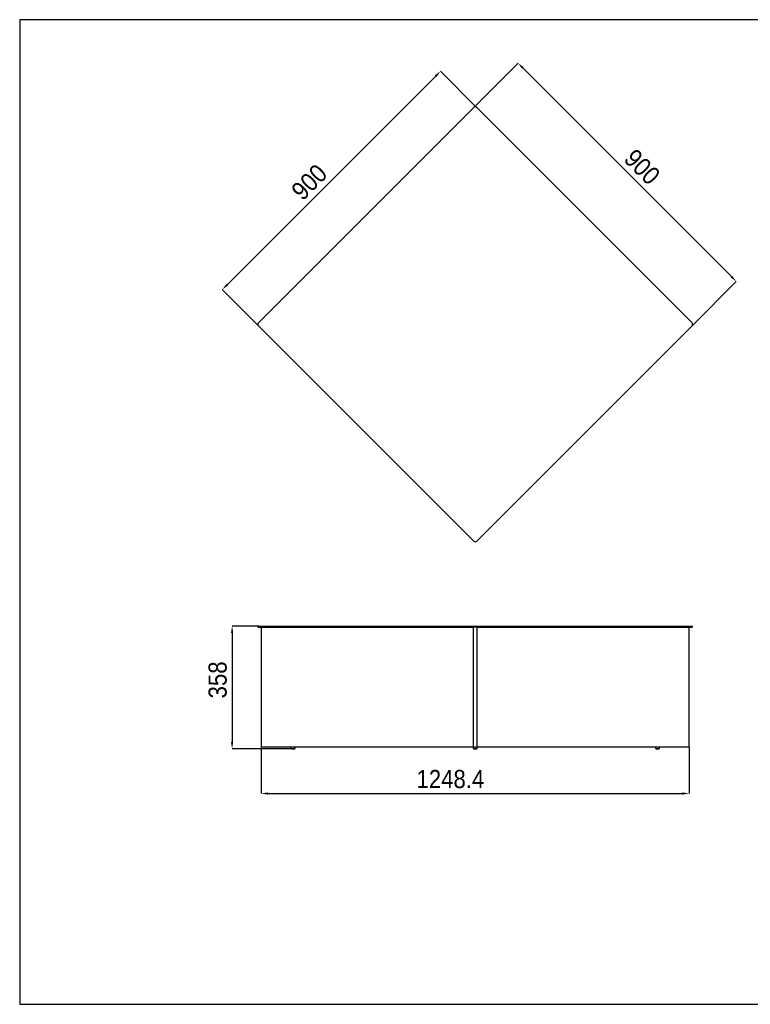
# Model space of a CAD drawing. Header units: millimetres. Extents: x 50 to 4150, y 50 to 2920.
# Tile 1 of 2: x 50 to 2180, y 50 to 2920. Entities that reach past the tile are written whole.
import ezdxf

# ---------------------------------------------------------------- set-up
doc = ezdxf.new("R2010")
doc.units = ezdxf.units.MM
doc.header["$LTSCALE"] = 10
doc.header["$PDSIZE"] = -1
doc.linetypes.add('SLD-Solido', pattern=[0])
doc.layers.add('QUOTE', color=1, linetype='SLD-Solido')
doc.layers.add('SCHIZZI', color=9, linetype='Continuous')
doc.styles.add('SLDTEXTSTYLE3', font='GOTHIC.TTF', dxfattribs={"width": 0.913})
doc.dimstyles.new('SLDDIMSTYLE0', dxfattribs={"dimtxt": 52.916667, "dimasz": 20, "dimexe": 0, "dimexo": 0.0625, "dimgap": 13.229167, "dimtad": 1, "dimdec": 1, "dimrnd": 1e-09, "dimzin": 12, "dimdsep": 46, "dimtxsty": 'SLDTEXTSTYLE3', "dimsah": 1, "dimcen": 0.09, "dimadec": 0, "dimazin": 3, "dimtfac": 1, "dimtdec": 1, "dimtofl": 0, "dimtmove": 0, "dimatfit": 3, "dimfxl": 1, "dimfrac": 2, "dimtolj": 1, "dimtzin": 12, "dimarcsym": 0})

# ---------------------------------------------------------------- blocks, each defined once
blk = doc.blocks.new('_D')
at = {"layer": 'Defpoints', "color": 0, "transparency": 16777216}
for p in [(1382.6, 2664.4), (640.8, 2133.4), (746.2, 2028)]:
    blk.add_point(p, dxfattribs=at)
at = {"layer": 'QUOTE', "color": 0, "lineweight": -2, "transparency": 16777216}
for p, q in [((1263.1, 2755.6), (655, 2147.5)), ((1382.5, 2664.5), (1277.2, 2769.8)), ((746.2, 2028.1), (640.8, 2133.4))]:
    blk.add_line(p, q, dxfattribs=at)
at = {"layer": 'QUOTE', "color": 0, "transparency": 16777216}
for points in [[(1260.7, 2758), (1265.4, 2753.3), (1277.2, 2769.8)], [(652.6, 2149.9), (657.3, 2145.2), (640.8, 2133.4)]]:
    blk.add_solid(points, dxfattribs=at)
at = {"layer": 'QUOTE', "color": 0, "transparency": 16777216, "insert": (875.6, 2465.5), "char_height": 52.92, "attachment_point": 2, "rotation": 45, "style": 'SLDTEXTSTYLE3'}
blk.add_mtext('\\A1;900', dxfattribs=at)
blk = doc.blocks.new('_D_1')
at = {"layer": 'Defpoints', "color": 0, "transparency": 16777216}
for p in [(1374.1, 2664.4), (2139.5, 2157), (2010.5, 2028)]:
    blk.add_point(p, dxfattribs=at)
at = {"layer": 'QUOTE', "color": 0, "lineweight": -2, "transparency": 16777216}
for p, q in [((1374.2, 2664.5), (1503.1, 2793.4)), ((1517.2, 2779.2), (2125.3, 2171.1)), ((2010.5, 2028.1), (2139.5, 2157))]:
    blk.add_line(p, q, dxfattribs=at)
at = {"layer": 'QUOTE', "color": 0, "transparency": 16777216}
for points in [[(1519.6, 2781.6), (1514.9, 2776.9), (1503.1, 2793.4)], [(2127.7, 2173.5), (2123, 2168.8), (2139.5, 2157)]]:
    blk.add_solid(points, dxfattribs=at)
at = {"layer": 'QUOTE', "color": 0, "transparency": 16777216, "insert": (1884.1, 2509.7), "char_height": 52.92, "attachment_point": 2, "rotation": 315, "style": 'SLDTEXTSTYLE3'}
blk.add_mtext('\\A1;900', dxfattribs=at)
blk = doc.blocks.new('_D_2')
at = {"layer": 'Defpoints', "color": 0, "transparency": 16777216}
for p in [(754.1, 799.5), (2002.6, 799.5), (2002.6, 664.4)]:
    blk.add_point(p, dxfattribs=at)
at = {"layer": 'QUOTE', "color": 0, "lineweight": -2, "transparency": 16777216}
for p, q in [((754.1, 799.4), (754.1, 664.4)), ((2002.6, 799.4), (2002.6, 664.4)), ((774.1, 664.4), (1982.6, 664.4))]:
    blk.add_line(p, q, dxfattribs=at)
at = {"layer": 'QUOTE', "color": 0, "transparency": 16777216}
for points in [[(774.1, 667.8), (774.1, 661.1), (754.1, 664.4)], [(1982.6, 667.8), (1982.6, 661.1), (2002.6, 664.4)]]:
    blk.add_solid(points, dxfattribs=at)
at = {"layer": 'QUOTE', "color": 0, "transparency": 16777216, "insert": (1305.9, 733.2), "char_height": 52.92, "attachment_point": 2, "style": 'SLDTEXTSTYLE3'}
blk.add_mtext('\\A1;1248.4', dxfattribs=at)
blk = doc.blocks.new('_D_3')
at = {"layer": 'Defpoints', "color": 0, "transparency": 16777216}
for p in [(746.2, 1152.5), (669.4, 794.5), (846.9, 794.5)]:
    blk.add_point(p, dxfattribs=at)
at = {"layer": 'QUOTE', "color": 0, "lineweight": -2, "transparency": 16777216}
for p, q in [((746.1, 1152.5), (669.4, 1152.5)), ((669.4, 1132.5), (669.4, 814.5)), ((846.9, 794.5), (669.4, 794.5))]:
    blk.add_line(p, q, dxfattribs=at)
at = {"layer": 'QUOTE', "color": 0, "transparency": 16777216}
for points in [[(666, 1132.5), (672.7, 1132.5), (669.4, 1152.5)], [(666, 814.5), (672.7, 814.5), (669.4, 794.5)]]:
    blk.add_solid(points, dxfattribs=at)
at = {"layer": 'QUOTE', "color": 0, "transparency": 16777216, "insert": (600.6, 995.6), "char_height": 52.92, "attachment_point": 2, "rotation": 90, "style": 'SLDTEXTSTYLE3'}
blk.add_mtext('\\A1;358', dxfattribs=at)

msp = doc.modelspace()

# ---------------------------------------------------------------- linework, layer by layer
for p, q in [((1374.11, 2664.41), (746.2, 2036.5)), ((2010.5, 2036.5), (1382.59, 2664.41)), ((746.2, 2028.01), (1374.11, 1400.1)), ((1382.59, 1400.1), (2010.5, 2028.01)), ((744.44, 1152.47), (744.44, 1149.47)), ((744.44, 1152.47), (746.2, 1152.47)), ((746.2, 1149.47), (744.44, 1149.47)), ((746.2, 1152.47), (1374.11, 1152.47)), ((746.2, 1149.47), (1374.11, 1149.47)), ((754.13, 1149.47), (754.13, 799.47)), ((754.14, 1149.47), (754.14, 799.47)), ((1373.35, 799.47), (1373.35, 1149.47)), ((1374.11, 1152.47), (1382.59, 1152.47)), ((1382.59, 1149.47), (1374.11, 1149.47)), ((1382.59, 1152.47), (2010.5, 1152.47)), ((1382.59, 1149.47), (2010.5, 1149.47)), ((1383.35, 1149.47), (1383.35, 799.47)), ((1383.35, 1149.47), (1383.35, 799.47)), ((2002.55, 799.47), (2002.55, 1149.47)), ((2002.56, 799.47), (2002.56, 1149.47)), ((2010.5, 1152.47), (2012.26, 1152.47)), ((2012.26, 1149.47), (2010.5, 1149.47)), ((2012.26, 1149.47), (2012.26, 1152.47)), ((754.14, 799.47), (754.13, 799.47)), ((756.64, 799.47), (754.14, 799.47)), ((756.64, 799.47), (756.94, 799.47)), ((1373.35, 799.47), (756.94, 799.47)), ((840.93, 799.47), (840.93, 795.47)), ((840.93, 795.47), (846.93, 795.47)), ((842.81, 794.9), (846.93, 794.9)), ((842.93, 794.75), (850.93, 794.75)), ((844.8, 794.56), (846.93, 794.56)), ((844.93, 794.42), (848.93, 794.42)), ((846.93, 795.47), (852.93, 795.47)), ((846.93, 794.9), (851.05, 794.9)), ((846.93, 794.56), (849.05, 794.56)), ((852.93, 795.47), (852.93, 799.47)), ((1372.35, 799.47), (1372.35, 795.47)), ((1372.35, 795.47), (1378.35, 795.47)), ((1378.35, 799.47), (1373.35, 799.47)), ((1374.23, 794.9), (1378.35, 794.9)), ((1374.35, 794.75), (1382.35, 794.75)), ((1376.22, 794.56), (1378.35, 794.56)), ((1376.35, 794.42), (1380.35, 794.42)), ((1383.35, 799.47), (1378.35, 799.47)), ((1378.35, 795.47), (1384.35, 795.47)), ((1378.35, 794.9), (1382.47, 794.9)), ((1378.35, 794.56), (1380.47, 794.56)), ((1999.75, 799.47), (1383.35, 799.47)), ((1384.35, 795.47), (1384.35, 799.47)), ((1903.77, 799.47), (1903.77, 795.47)), ((1903.77, 795.47), (1909.77, 795.47)), ((1905.65, 794.9), (1909.77, 794.9)), ((1905.77, 794.75), (1913.77, 794.75)), ((1907.65, 794.56), (1909.77, 794.56)), ((1907.77, 794.42), (1911.77, 794.42)), ((1909.77, 795.47), (1915.77, 795.47)), ((1909.77, 794.9), (1913.89, 794.9)), ((1909.77, 794.56), (1911.89, 794.56)), ((1915.77, 795.47), (1915.77, 799.47)), ((2000.05, 799.47), (1999.75, 799.47)), ((2002.55, 799.47), (2000.05, 799.47)), ((2002.56, 799.47), (2002.55, 799.47))]:
    msp.add_line(p, q)
for centre, radius, start, end in [((1378.35, 2660.16), 6, 45, 135), ((750.44, 2032.25), 6, 135, 225), ((2006.26, 2032.25), 6, 315, 45), ((1378.35, 1404.34), 6, 225, 315), ((846.5, 810.38), 15.91, 249.52051, 256.59394), ((842.93, 794.87), 0.125, 166.81895, 270), ((846.5, 810.38), 15.91, 259.2335, 263.89518), ((844.93, 794.54), 0.125, 174.12019, 270), ((848.93, 794.54), 0.125, 270, 5.87981), ((847.36, 810.38), 15.91, 276.10482, 280.7665), ((850.93, 794.87), 0.125, 270, 13.18105), ((847.36, 810.38), 15.91, 283.40606, 290.47949), ((1377.92, 810.38), 15.91, 249.52051, 256.59394), ((1374.35, 794.87), 0.125, 166.81895, 270), ((1377.92, 810.38), 15.91, 259.2335, 263.89518), ((1376.35, 794.54), 0.125, 174.12019, 270), ((1380.35, 794.54), 0.125, 270, 5.87981), ((1378.78, 810.38), 15.91, 276.10482, 280.7665), ((1382.35, 794.87), 0.125, 270, 13.18105), ((1378.78, 810.38), 15.91, 283.40606, 290.47949), ((1909.34, 810.38), 15.91, 249.52051, 256.59394), ((1905.77, 794.87), 0.125, 166.81895, 270), ((1909.34, 810.38), 15.91, 259.2335, 263.89518), ((1907.77, 794.54), 0.125, 174.12019, 270), ((1911.77, 794.54), 0.125, 270, 5.87981), ((1910.2, 810.38), 15.91, 276.10482, 280.7665), ((1913.77, 794.87), 0.125, 270, 13.18105), ((1910.2, 810.38), 15.91, 283.40606, 290.47949)]:
    msp.add_arc(centre, radius, start, end)
at = {"layer": 'SCHIZZI', "color": 7, "true_color": 0xffffff}
msp.add_lwpolyline([(4150, 50), (4149.8, 2920), (50, 2920), (50, 50)], close=True, dxfattribs=at)

# ---------------------------------------------------------------- dimensions: what is measured, and where the dimension line sits
at = {"layer": 'QUOTE'}
for base, p1, p2, angle, picture, middle in [((2139.47, 2156.97), (1374.11, 2664.41), (2010.5, 2028.01), 315, '_D_1', (1835.42, 2461.02)), ((640.83, 2133.38), (1382.59, 2664.41), (746.2, 2028.01), 45, '_D', (924.3, 2416.84)), ((669.37, 794.47), (746.2, 1152.47), (846.93, 794.47), 90, '_D_3', (669.37, 995.64))]:
    dim = msp.add_linear_dim(base=base, p1=p1, p2=p2, angle=angle, dimstyle='SLDDIMSTYLE0', dxfattribs=at)
    dim.commit()
    dim.dimension.update_dxf_attribs({"geometry": picture, "text_midpoint": middle, "dimtype": 160})
dim = msp.add_linear_dim(base=(2002.56, 664.42), p1=(754.14, 799.47), p2=(2002.56, 799.47), dimstyle='SLDDIMSTYLE0', dxfattribs=at)
dim.commit()
dim.dimension.update_dxf_attribs({"geometry": '_D_2', "text_midpoint": (1305.92, 664.42), "dimtype": 160})

doc.saveas('drawing.dxf')
